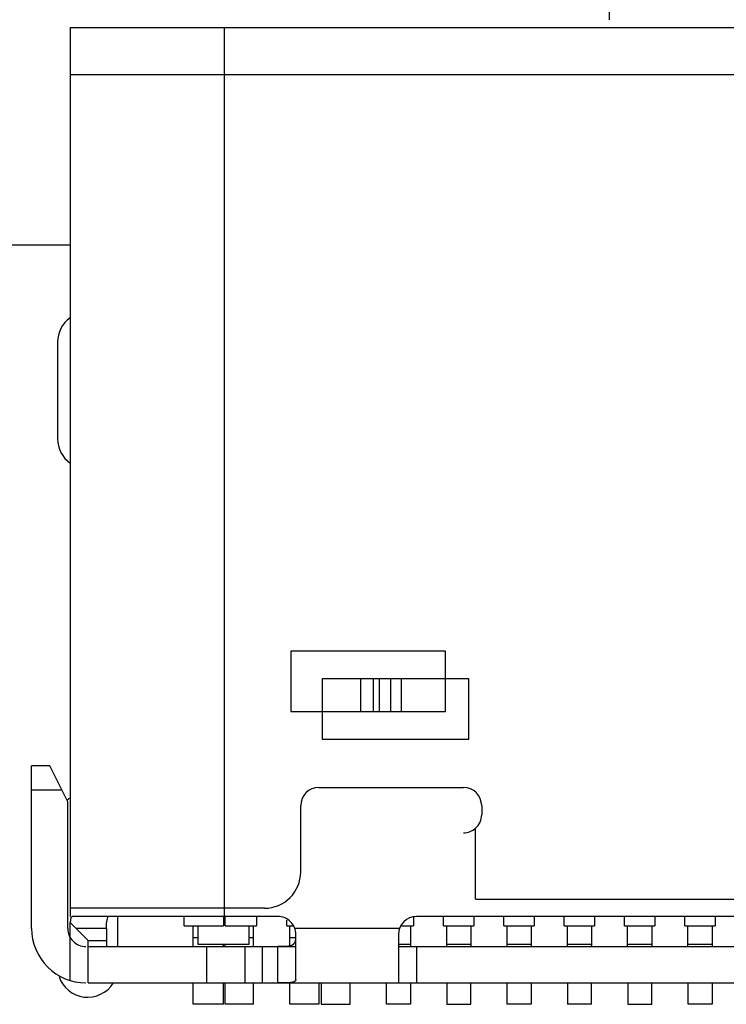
# Model space of a CAD drawing. Header units: inches. Extents: x -18 to 94, y -6 to 41.
# Tile 10 of 21: x 19 to 25, y 0 to 8. Entities that reach past the tile are written whole.
import ezdxf

# ---------------------------------------------------------------- set-up
doc = ezdxf.new("R2010")
doc.units = ezdxf.units.IN
doc.header["$LTSCALE"] = 1.21
doc.header["$MEASUREMENT"] = 0
doc.header["$PDMODE"] = 3
doc.header["$PDSIZE"] = 0.3125
doc.layers.get('0').update_dxf_attribs({"linetype": 'CONTINUOUS'})
doc.layers.get('Defpoints').update_dxf_attribs({"linetype": 'CONTINUOUS'})
doc.layers.add('DIM', color=3, linetype='CONTINUOUS')
doc.styles.get("Standard").update_dxf_attribs({"font": 'txt', "width": 0.8})
doc.dimstyles.get("Standard").update_dxf_attribs({"dimtxt": 0.15625, "dimasz": 0.1875, "dimexe": 0.125, "dimexo": 0.0625, "dimgap": 0.09, "dimtad": 0, "dimtih": 1, "dimtoh": 1, "dimzin": 4, "dimdsep": 46, "dimtxsty": 'STANDARD', "dimblk": '_FILLED', "dimblk1": '_FILLED', "dimblk2": '_FILLED', "dimcen": 0.09, "dimazin": 1, "dimtp": 0.01, "dimtm": 0.01, "dimtfac": 1, "dimtofl": 0, "dimtmove": 0, "dimatfit": 3, "dimldrblk": '_FILLED', "dimfxl": 1, "dimtolj": 1, "dimtzin": 4, "dimarcsym": 0})

# ---------------------------------------------------------------- blocks, each defined once
blk = doc.blocks.new('_FILLED')
at = {"color": 0, "linetype": 'ByBlock'}
blk.add_solid([(0, 0), (-1, 0.1667), (-1, -0.1667)], dxfattribs=at)
blk = doc.blocks.new('*D6')
at = {"layer": 'Defpoints', "color": 0}
for p in [(24.0202, 19.2897), (10.0202, 8.326), (24.0202, 8.326)]:
    blk.add_point(p, dxfattribs=at)
at = {"layer": 'DIM', "color": 0, "lineweight": -2}
for p, q in [((10.0202, 8.3885), (10.0202, 19.4147)), ((24.0202, 8.3885), (24.0202, 19.4147)), ((11.5202, 19.2897), (14.9302, 19.2897)), ((22.5202, 19.2897), (19.1102, 19.2897))]:
    blk.add_line(p, q, dxfattribs=at)
at = {"layer": 'DIM', "color": 0, "lineweight": -2, "xscale": 1.5, "yscale": 1.5, "zscale": 1.5, "rotation": 180}
blk.add_blockref('_FILLED', (10.0202, 19.2897), dxfattribs=at)
at = {"layer": 'DIM', "color": 0, "lineweight": -2, "xscale": 1.5, "yscale": 1.5, "zscale": 1.5}
blk.add_blockref('_FILLED', (24.0202, 19.2897), dxfattribs=at)
at = {"layer": 'DIM', "color": 0, "insert": (17.0202, 19.2897), "char_height": 1.5, "attachment_point": 5}
blk.add_mtext('\\A1;14.00', dxfattribs=at)
blk = doc.blocks.new('*D8')
at = {"layer": 'Defpoints', "color": 0}
for p in [(24.0202, 19.2897), (24.0202, 8.326), (38.0202, 5.726)]:
    blk.add_point(p, dxfattribs=at)
at = {"layer": 'DIM', "color": 0, "lineweight": -2}
for p, q in [((24.0202, 8.3885), (24.0202, 19.4147)), ((38.0202, 5.7885), (38.0202, 19.4147)), ((25.5202, 19.2897), (28.9302, 19.2897)), ((36.5202, 19.2897), (33.1102, 19.2897))]:
    blk.add_line(p, q, dxfattribs=at)
at = {"layer": 'DIM', "color": 0, "lineweight": -2, "xscale": 1.5, "yscale": 1.5, "zscale": 1.5, "rotation": 180}
blk.add_blockref('_FILLED', (24.0202, 19.2897), dxfattribs=at)
at = {"layer": 'DIM', "color": 0, "lineweight": -2, "xscale": 1.5, "yscale": 1.5, "zscale": 1.5}
blk.add_blockref('_FILLED', (38.0202, 19.2897), dxfattribs=at)
at = {"layer": 'DIM', "color": 0, "insert": (31.0202, 19.2897), "char_height": 1.5, "attachment_point": 5}
blk.add_mtext('\\A1;14.00', dxfattribs=at)

msp = doc.modelspace()

# ---------------------------------------------------------------- linework, layer by layer
at = {"color": 7, "linetype": 'Continuous'}
for p, q in [((19.5502, 8.326), (19.5502, 7.9373)), ((19.5502, 8.326), (28.4902, 8.326)), ((20.8302, 1.026), (20.8302, 8.326)), ((19.5497, 7.9373), (28.4897, 7.938)), ((19.5497, 7.9373), (19.5502, 0.9573)), ((20.8302, 0.9574), (20.8297, 7.9374)), ((19.5498, 6.5228), (14.4902, 6.5214)), ((19.4451, 5.7179), (19.4451, 4.9179)), ((22.6603, 3.1576), (21.3798, 3.1575)), ((21.3798, 3.1575), (21.3798, 2.6575)), ((22.6603, 2.6576), (22.6603, 3.1576)), ((21.6377, 2.926), (21.6377, 2.426)), ((22.8527, 2.926), (21.6377, 2.926)), ((21.9575, 2.6575), (21.9575, 2.926)), ((22.061, 2.926), (22.061, 2.6575)), ((22.1141, 2.6575), (22.114, 2.926)), ((22.2056, 2.926), (22.2056, 2.6576)), ((22.2942, 2.926), (22.2942, 2.6576)), ((22.8527, 2.426), (22.8527, 2.926)), ((21.3798, 2.6575), (22.6603, 2.6576)), ((21.6377, 2.426), (22.8527, 2.426)), ((19.2302, 0.8573), (19.2301, 2.2073)), ((19.3801, 2.2073), (19.2301, 2.2073)), ((19.5301, 1.9073), (19.3801, 2.2073)), ((19.2301, 2.0073), (19.4801, 2.0073)), ((21.6102, 2.026), (22.8102, 2.026)), ((19.5302, 0.8573), (19.5301, 1.9073)), ((21.4602, 1.326), (21.4602, 1.876)), ((22.9602, 1.876), (22.9602, 1.801)), ((22.9101, 1.101), (22.9101, 1.6891)), ((22.9101, 1.101), (25.1302, 1.101)), ((21.1602, 1.026), (19.5502, 1.026)), ((19.5502, 0.4265), (19.5502, 0.9073)), ((19.7002, 0.7574), (19.551, 0.9066)), ((19.5519, 0.9057), (19.5592, 0.9513)), ((19.5592, 0.9513), (19.5659, 0.9573)), ((21.2702, 0.9575), (19.5659, 0.9573)), ((19.8506, 0.8574), (19.852, 0.8984)), ((19.852, 0.8984), (19.8615, 0.9503)), ((19.9451, 0.7074), (19.9451, 0.9574)), ((20.4952, 0.8792), (20.4952, 0.9574)), ((20.8202, 0.9574), (20.8202, 0.8793)), ((20.8352, 0.8793), (20.8352, 0.9574)), ((21.0952, 0.9575), (21.0952, 0.8793)), ((21.3452, 0.8793), (21.3452, 0.9274)), ((22.3952, 0.9537), (22.3952, 0.8794)), ((25.6202, 0.9578), (22.4202, 0.9576)), ((22.6452, 0.8794), (22.6452, 0.9576)), ((22.8952, 0.9576), (22.8952, 0.8794)), ((23.1452, 0.8795), (23.1452, 0.9576)), ((23.3952, 0.9576), (23.3952, 0.8795)), ((23.6452, 0.8795), (23.6452, 0.9577)), ((23.8952, 0.9577), (23.8952, 0.8795)), ((24.1452, 0.8795), (24.1452, 0.9577)), ((24.3952, 0.9577), (24.3952, 0.8795)), ((24.6452, 0.8796), (24.6452, 0.9577)), ((24.8952, 0.9578), (24.8952, 0.8796)), ((19.8506, 0.8574), (19.6002, 0.8574)), ((19.8502, 0.8574), (19.8502, 0.7074)), ((20.4952, 0.8792), (20.8202, 0.8793)), ((20.5702, 0.7074), (20.5702, 0.8793)), ((20.6102, 0.726), (20.6102, 0.8793)), ((20.8352, 0.8793), (21.0952, 0.8793)), ((21.0302, 0.8793), (21.0302, 0.726)), ((21.0702, 0.7075), (21.0702, 0.8793)), ((21.3452, 0.8793), (21.3999, 0.8793)), ((21.3702, 0.7075), (21.3702, 0.8744)), ((22.2788, 0.8576), (21.4116, 0.8575)), ((22.2906, 0.8794), (22.3952, 0.8794)), ((22.3702, 0.8794), (22.3702, 0.7076)), ((22.6452, 0.8794), (22.8952, 0.8794)), ((22.6702, 0.7076), (22.6702, 0.8794)), ((22.8702, 0.8794), (22.8702, 0.7076)), ((23.1452, 0.8795), (23.3952, 0.8795)), ((23.1702, 0.7076), (23.1702, 0.8795)), ((23.3702, 0.8795), (23.3702, 0.7076)), ((23.6452, 0.8795), (23.8952, 0.8795)), ((23.6702, 0.7077), (23.6702, 0.8795)), ((23.8702, 0.8795), (23.8702, 0.7077)), ((24.1452, 0.8795), (24.3952, 0.8795)), ((24.1702, 0.7077), (24.1702, 0.8795)), ((24.3702, 0.8795), (24.3702, 0.7077)), ((24.6452, 0.8796), (24.8952, 0.8796)), ((24.6702, 0.7077), (24.6702, 0.8796)), ((24.8702, 0.8796), (24.8702, 0.7078)), ((19.7003, 0.4074), (19.7002, 0.7574)), ((19.7002, 0.7574), (19.8502, 0.7574)), ((20.6102, 0.7793), (20.5702, 0.7793)), ((21.0702, 0.7793), (21.0302, 0.7793)), ((21.4116, 0.7793), (21.3702, 0.7793)), ((21.4202, 0.4332), (21.4202, 0.8075)), ((22.2702, 0.8076), (22.2703, 0.4076)), ((19.7002, 0.7074), (21.4202, 0.7075)), ((21.0302, 0.726), (20.6102, 0.726)), ((20.6805, 0.7074), (20.6805, 0.4074)), ((20.8202, 0.7074), (20.8202, 0.726)), ((20.8352, 0.7074), (20.8352, 0.726)), ((21.0013, 0.4075), (21.0013, 0.7075)), ((21.1418, 0.7075), (21.1419, 0.4075)), ((21.3463, 0.7089), (21.2702, 0.7075)), ((21.2703, 0.4075), (21.2702, 0.7075)), ((22.3702, 0.726), (22.2702, 0.726)), ((22.2702, 0.7076), (25.7702, 0.7078)), ((22.4202, 0.7076), (22.4203, 0.4076)), ((22.8702, 0.726), (22.6702, 0.726)), ((23.3702, 0.726), (23.1702, 0.726)), ((23.8702, 0.726), (23.6702, 0.726)), ((24.3702, 0.726), (24.1702, 0.726)), ((24.8702, 0.726), (24.6702, 0.726)), ((19.7003, 0.4074), (28.3403, 0.408)), ((20.5703, 0.2293), (20.5703, 0.4074)), ((20.8203, 0.2293), (20.8203, 0.4074)), ((20.8353, 0.2293), (20.8353, 0.4074)), ((21.0703, 0.2293), (21.0703, 0.4075)), ((21.3703, 0.2293), (21.3703, 0.4075)), ((21.6103, 0.4075), (21.6103, 0.2293)), ((21.6303, 0.4075), (21.6303, 0.2293)), ((21.8703, 0.2294), (21.8703, 0.4075)), ((22.1703, 0.2294), (22.1703, 0.4076)), ((22.3703, 0.4076), (22.3703, 0.2294)), ((22.6703, 0.4076), (22.6703, 0.2294)), ((22.8703, 0.2294), (22.8703, 0.4076)), ((23.1703, 0.2295), (23.1703, 0.4076)), ((23.3703, 0.4076), (23.3703, 0.2295)), ((23.6703, 0.4077), (23.6703, 0.2295)), ((23.8703, 0.2295), (23.8703, 0.4077)), ((24.1703, 0.4077), (24.1703, 0.2295)), ((24.3703, 0.2295), (24.3703, 0.4077)), ((24.6703, 0.2296), (24.6703, 0.4077)), ((24.8703, 0.4078), (24.8703, 0.2296)), ((20.8203, 0.2293), (20.5703, 0.2293)), ((21.0703, 0.2293), (20.8353, 0.2293)), ((21.6103, 0.2293), (21.3703, 0.2293)), ((21.6303, 0.2293), (21.8703, 0.2294)), ((22.3703, 0.2294), (22.1703, 0.2294)), ((22.6703, 0.2294), (22.8703, 0.2294)), ((23.3703, 0.2295), (23.1703, 0.2295)), ((23.8703, 0.2295), (23.6703, 0.2295)), ((24.1703, 0.2295), (24.3703, 0.2295)), ((24.8703, 0.2296), (24.6703, 0.2296))]:
    msp.add_line(p, q, dxfattribs=at)
for centre, radius, start, end in [((19.6951, 5.7179), 0.25, 125.8488, 180), ((19.6951, 4.9179), 0.25, 180, 234.48412), ((21.6102, 1.876), 0.15, 90, 180), ((22.8102, 1.876), 0.15, 0, 90), ((19.6951, 1.7379), 0.25, 127.99522, 133.53607), ((22.8102, 1.801), 0.15, 311.7701, 360), ((22.8092, 1.8031), 0.1522, 270.34773, 311.59145), ((21.1602, 1.326), 0.3, 270, 360), ((21.2702, 0.8075), 0.15, 0.00445, 90.00445), ((22.4202, 0.8076), 0.15, 90.00445, 180.00445), ((19.6802, 0.8574), 0.45, 180.00445, 270.00445), ((19.6802, 0.8574), 0.15, 180.00445, 270.00445), ((21.646, 0.8193), 1.7958, 179.19122, 179.94084), ((24.5629, 0.7824), 4.7129, 179.0888, 179.24389), ((19.6951, 0.5379), 0.25, 197.9447, 327.84346)]:
    msp.add_arc(centre, radius, start, end, dxfattribs=at)
for points, knots in [([(21.4179, 0.7725), (21.4157, 0.7555), (21.4041, 0.7165), (21.3642, 0.7104), (21.3463, 0.7089)], [0, 0, 0, 0, 0.487826, 1, 1, 1, 1]), ([(21.4202, 0.4332), (21.4202, 0.4169), (21.3724, 0.4072), (21.3269, 0.4078), (21.2896, 0.4075), (21.2703, 0.4075)], [0, 0, 0, 0, 0.314001, 0.628005, 1, 1, 1, 1])]:
    msp.add_open_spline(points, degree=3, knots=knots, dxfattribs=at)

# ---------------------------------------------------------------- dimensions: what is measured, and where the dimension line sits
at = {"layer": 'DIM'}
for p1, picture, middle in [((10.0202, 8.326), '*D6', (17.0202, 19.2897)), ((38.0202, 5.726), '*D8', (31.0202, 19.2897))]:
    dim = msp.add_linear_dim(base=(24.0202, 19.2897), p1=p1, p2=(24.0202, 8.326), dimstyle='STANDARD', override={"dimtxt": 1.5, "dimasz": 1.5, "dimtih": 0, "dimtoh": 0, "dimzin": 0, "dimcen": 0.198, "dimadec": 0, "dimazin": 0, "dimtp": 0, "dimtm": 0, "dimtdec": 4, "dimtzin": 0}, dxfattribs=at)
    dim.commit()
    dim.dimension.update_dxf_attribs({"geometry": picture, "text_midpoint": middle})

doc.saveas('drawing.dxf')
